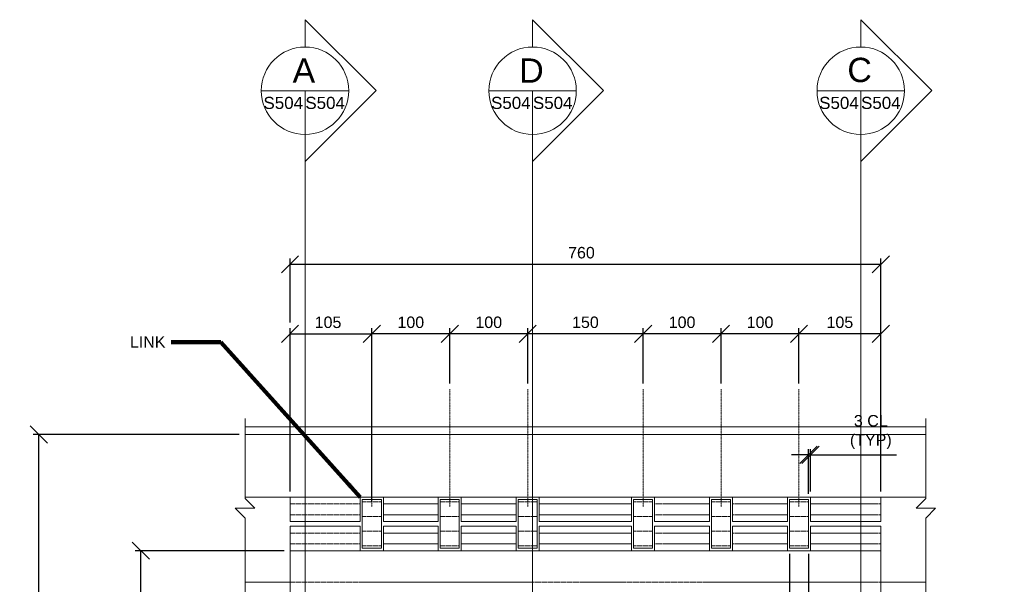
# Model space of a CAD drawing. Header units: inches. Extents: x -5081 to 10423, y -923 to 8749.
# Tile 2 of 8: x -3404 to -2115, y 46 to 785. Entities that reach past the tile are written whole.
import ezdxf

# ---------------------------------------------------------------- set-up
doc = ezdxf.new("R2010")
doc.units = ezdxf.units.IN
doc.header["$LTSCALE"] = 0.25
doc.header["$MEASUREMENT"] = 0
doc.linetypes.add('CENTER2', pattern=[1.125, 0.75, -0.125, 0.125, -0.125])
doc.linetypes.add('DGN3', pattern=[5.526456, 3.684304, -1.842152])
doc.layers.get('Defpoints').update_dxf_attribs({"color": 5, "lineweight": 0})
for name, color, linetype, lineweight in [('G-ANNO-DIM', 1, 'Continuous', 0), ('G-ANNO-TEXT', 7, 'Continuous', 0), ('S-ANNO-CNTR', 1, 'CENTER2', 0), ('S-DETL-STLS', 3, 'Continuous', 0), ('S2', 7, 'Continuous', 0)]:
    doc.layers.add(name, color=color, linetype=linetype, lineweight=lineweight)
doc.styles.add('1 10', font='arial.ttf', dxfattribs={"height": 30})
doc.styles.add('1 5', font='arial.ttf', dxfattribs={"height": 15})
doc.dimstyles.new('1 5', dxfattribs={"dimtxt": 15, "dimasz": 22.5, "dimexe": 7.5, "dimexo": 7.5, "dimgap": 7.5, "dimtad": 1, "dimdec": 0, "dimlfac": 0.003281, "dimzin": 11, "dimdsep": 46, "dimlunit": 5, "dimtxsty": '1 5', "dimblk1": 'OBLIQUE', "dimblk2": 'OBLIQUE', "dimsah": 1, "dimcen": 0, "dimadec": 4, "dimazin": 3, "dimtfac": 1, "dimtdec": 0, "dimtix": 1, "dimtofl": 0, "dimtmove": 0, "dimatfit": 3, "dimfxl": 1, "dimtolj": 1, "dimtzin": 0, "dimarcsym": 0})

# ---------------------------------------------------------------- blocks, each defined once
blk = doc.blocks.new('_Oblique')
at = {"color": 0, "linetype": 'ByBlock', "lineweight": -2}
blk.add_line((-0.5, -0.5), (0.5, 0.5), dxfattribs=at)
blk = doc.blocks.new('*D117')
at = {"layer": 'Defpoints', "color": 0, "linetype": 'Continuous', "lineweight": 0, "transparency": 16777216}
for p in [(-2276.7, 464.8), (-3049.7, 381.2), (-2276.7, 330)]:
    blk.add_point(p, dxfattribs=at)
at = {"layer": 'G-ANNO-DIM', "color": 0, "linetype": 'Continuous', "lineweight": -2, "transparency": 16777216}
for p, q in [((-3049.7, 388.7), (-3049.7, 472.3)), ((-3049.7, 464.8), (-2276.7, 464.8)), ((-2276.7, 337.5), (-2276.7, 472.3))]:
    blk.add_line(p, q, dxfattribs=at)
at = {"layer": 'G-ANNO-DIM', "color": 0, "linetype": 'Continuous', "lineweight": -2, "transparency": 16777216, "xscale": 22.5, "yscale": 22.5, "zscale": 22.5, "rotation": 180}
blk.add_blockref('_Oblique', (-3049.7, 464.8), dxfattribs=at)
at = {"layer": 'G-ANNO-DIM', "color": 0, "linetype": 'Continuous', "lineweight": -2, "transparency": 16777216, "xscale": 22.5, "yscale": 22.5, "zscale": 22.5}
blk.add_blockref('_Oblique', (-2276.7, 464.8), dxfattribs=at)
at = {"layer": 'G-ANNO-DIM', "color": 0, "linetype": 'Continuous', "lineweight": 0, "transparency": 16777216, "insert": (-2668.4, 479.9), "char_height": 15, "attachment_point": 5, "style": '1 5'}
blk.add_mtext('\\A1;760', dxfattribs=at)
blk = doc.blocks.new('*D118')
at = {"layer": 'Defpoints', "color": 0, "linetype": 'Continuous', "lineweight": 0, "transparency": 16777216}
for p in [(-2368.6, 215.4), (-2371.2, 156.9), (-2368.6, 160.1)]:
    blk.add_point(p, dxfattribs=at)
at = {"layer": 'G-ANNO-DIM', "color": 0, "linetype": 'Continuous', "lineweight": -2, "transparency": 16777216}
for p, q in [((-2371.2, 164.4), (-2371.2, 222.9)), ((-2368.6, 167.6), (-2368.6, 222.9)), ((-2371.2, 215.4), (-2393.7, 215.4)), ((-2368.6, 215.4), (-2255.9, 215.4))]:
    blk.add_line(p, q, dxfattribs=at)
at = {"layer": 'G-ANNO-DIM', "color": 0, "linetype": 'Continuous', "lineweight": -2, "transparency": 16777216, "xscale": 22.5, "yscale": 22.5, "zscale": 22.5}
blk.add_blockref('_Oblique', (-2371.2, 215.4), dxfattribs=at)
at = {"layer": 'G-ANNO-DIM', "color": 0, "linetype": 'Continuous', "lineweight": -2, "transparency": 16777216, "xscale": 22.5, "yscale": 22.5, "zscale": 22.5, "rotation": 180}
blk.add_blockref('_Oblique', (-2368.6, 215.4), dxfattribs=at)
at = {"layer": 'G-ANNO-DIM', "color": 0, "linetype": 'Continuous', "lineweight": 0, "transparency": 16777216, "insert": (-2289.7, 245.3), "char_height": 15, "attachment_point": 5, "style": '1 5'}
blk.add_mtext('\\A1;3 CL\\P(TYP)', dxfattribs=at)
blk = doc.blocks.new('*D119')
at = {"layer": 'Defpoints', "color": 0, "linetype": 'Continuous', "lineweight": 0, "transparency": 16777216}
for p in [(-2396.2, 93.2), (-2371.2, 93.2), (-2371.2, 0.5)]:
    blk.add_point(p, dxfattribs=at)
at = {"layer": 'G-ANNO-DIM', "color": 0, "linetype": 'Continuous', "lineweight": -2, "transparency": 16777216}
for p, q in [((-2396.2, 85.7), (-2396.2, -7)), ((-2371.2, 85.7), (-2371.2, -7)), ((-2396.2, 0.5), (-2371.2, 0.5)), ((-2371.2, 0.5), (-2115, 0.5))]:
    blk.add_line(p, q, dxfattribs=at)
at = {"layer": 'G-ANNO-DIM', "color": 0, "linetype": 'Continuous', "lineweight": -2, "transparency": 16777216, "xscale": 22.5, "yscale": 22.5, "zscale": 22.5, "rotation": 180}
blk.add_blockref('_Oblique', (-2396.2, 0.5), dxfattribs=at)
at = {"layer": 'G-ANNO-DIM', "color": 0, "linetype": 'Continuous', "lineweight": -2, "transparency": 16777216, "xscale": 22.5, "yscale": 22.5, "zscale": 22.5}
blk.add_blockref('_Oblique', (-2371.2, 0.5), dxfattribs=at)
at = {"layer": 'G-ANNO-DIM', "color": 0, "linetype": 'Continuous', "lineweight": 0, "transparency": 16777216, "insert": (-2190, 17.9), "char_height": 15, "attachment_point": 5, "style": '1 5'}
blk.add_mtext('\\A1;25 LINK (TYP)', dxfattribs=at)
blk = doc.blocks.new('*D124')
at = {"layer": 'Defpoints', "color": 0, "linetype": 'Continuous', "lineweight": 0, "transparency": 16777216}
for p in [(-2942.7, 373.7), (-3049.7, 160.1), (-2942.7, 147.3)]:
    blk.add_point(p, dxfattribs=at)
at = {"layer": 'G-ANNO-DIM', "color": 0, "linetype": 'Continuous', "lineweight": -2, "transparency": 16777216}
for p, q in [((-3049.7, 167.6), (-3049.7, 381.2)), ((-3049.7, 373.7), (-2942.7, 373.7)), ((-2942.7, 154.8), (-2942.7, 381.2))]:
    blk.add_line(p, q, dxfattribs=at)
at = {"layer": 'G-ANNO-DIM', "color": 0, "linetype": 'Continuous', "lineweight": -2, "transparency": 16777216, "xscale": 22.5, "yscale": 22.5, "zscale": 22.5, "rotation": 180}
blk.add_blockref('_Oblique', (-3049.7, 373.7), dxfattribs=at)
at = {"layer": 'G-ANNO-DIM', "color": 0, "linetype": 'Continuous', "lineweight": -2, "transparency": 16777216, "xscale": 22.5, "yscale": 22.5, "zscale": 22.5}
blk.add_blockref('_Oblique', (-2942.7, 373.7), dxfattribs=at)
at = {"layer": 'G-ANNO-DIM', "color": 0, "linetype": 'Continuous', "lineweight": 0, "transparency": 16777216, "insert": (-3000, 388.8), "char_height": 15, "attachment_point": 5, "style": '1 5'}
blk.add_mtext('\\A1;105', dxfattribs=at)
blk = doc.blocks.new('*D125')
at = {"layer": 'Defpoints', "color": 0, "linetype": 'Continuous', "lineweight": 0, "transparency": 16777216}
for p in [(-2942.7, 373.7), (-2840.7, 301.5), (-2942.7, 147.3)]:
    blk.add_point(p, dxfattribs=at)
at = {"layer": 'G-ANNO-DIM', "color": 0, "linetype": 'Continuous', "lineweight": -2, "transparency": 16777216}
for p, q in [((-2942.7, 154.8), (-2942.7, 381.2)), ((-2840.7, 373.7), (-2942.7, 373.7)), ((-2840.7, 309), (-2840.7, 381.2))]:
    blk.add_line(p, q, dxfattribs=at)
at = {"layer": 'G-ANNO-DIM', "color": 0, "linetype": 'Continuous', "lineweight": -2, "transparency": 16777216, "xscale": 22.5, "yscale": 22.5, "zscale": 22.5, "rotation": 180}
blk.add_blockref('_Oblique', (-2942.7, 373.7), dxfattribs=at)
at = {"layer": 'G-ANNO-DIM', "color": 0, "linetype": 'Continuous', "lineweight": -2, "transparency": 16777216, "xscale": 22.5, "yscale": 22.5, "zscale": 22.5}
blk.add_blockref('_Oblique', (-2840.7, 373.7), dxfattribs=at)
at = {"layer": 'G-ANNO-DIM', "color": 0, "linetype": 'Continuous', "lineweight": 0, "transparency": 16777216, "insert": (-2891.7, 388.8), "char_height": 15, "attachment_point": 5, "style": '1 5'}
blk.add_mtext('\\A1;100', dxfattribs=at)
blk = doc.blocks.new('*D126')
at = {"layer": 'Defpoints', "color": 0, "linetype": 'Continuous', "lineweight": 0, "transparency": 16777216}
for p in [(-2840.7, 373.7), (-2840.7, 301.5), (-2738.7, 301.5)]:
    blk.add_point(p, dxfattribs=at)
at = {"layer": 'G-ANNO-DIM', "color": 0, "linetype": 'Continuous', "lineweight": -2, "transparency": 16777216}
for p, q in [((-2840.7, 309), (-2840.7, 381.2)), ((-2738.7, 373.7), (-2840.7, 373.7)), ((-2738.7, 309), (-2738.7, 381.2))]:
    blk.add_line(p, q, dxfattribs=at)
at = {"layer": 'G-ANNO-DIM', "color": 0, "linetype": 'Continuous', "lineweight": -2, "transparency": 16777216, "xscale": 22.5, "yscale": 22.5, "zscale": 22.5, "rotation": 180}
blk.add_blockref('_Oblique', (-2840.7, 373.7), dxfattribs=at)
at = {"layer": 'G-ANNO-DIM', "color": 0, "linetype": 'Continuous', "lineweight": -2, "transparency": 16777216, "xscale": 22.5, "yscale": 22.5, "zscale": 22.5}
blk.add_blockref('_Oblique', (-2738.7, 373.7), dxfattribs=at)
at = {"layer": 'G-ANNO-DIM', "color": 0, "linetype": 'Continuous', "lineweight": 0, "transparency": 16777216, "insert": (-2789.7, 388.8), "char_height": 15, "attachment_point": 5, "style": '1 5'}
blk.add_mtext('\\A1;100', dxfattribs=at)
blk = doc.blocks.new('*D127')
at = {"layer": 'Defpoints', "color": 0, "linetype": 'Continuous', "lineweight": 0, "transparency": 16777216}
for p in [(-2738.7, 373.7), (-2738.7, 301.5), (-2587.7, 301.5)]:
    blk.add_point(p, dxfattribs=at)
at = {"layer": 'G-ANNO-DIM', "color": 0, "linetype": 'Continuous', "lineweight": -2, "transparency": 16777216}
for p, q in [((-2738.7, 309), (-2738.7, 381.2)), ((-2587.7, 373.7), (-2738.7, 373.7)), ((-2587.7, 309), (-2587.7, 381.2))]:
    blk.add_line(p, q, dxfattribs=at)
at = {"layer": 'G-ANNO-DIM', "color": 0, "linetype": 'Continuous', "lineweight": -2, "transparency": 16777216, "xscale": 22.5, "yscale": 22.5, "zscale": 22.5, "rotation": 180}
blk.add_blockref('_Oblique', (-2738.7, 373.7), dxfattribs=at)
at = {"layer": 'G-ANNO-DIM', "color": 0, "linetype": 'Continuous', "lineweight": -2, "transparency": 16777216, "xscale": 22.5, "yscale": 22.5, "zscale": 22.5}
blk.add_blockref('_Oblique', (-2587.7, 373.7), dxfattribs=at)
at = {"layer": 'G-ANNO-DIM', "color": 0, "linetype": 'Continuous', "lineweight": 0, "transparency": 16777216, "insert": (-2663.2, 388.8), "char_height": 15, "attachment_point": 5, "style": '1 5'}
blk.add_mtext('\\A1;150', dxfattribs=at)
blk = doc.blocks.new('*D128')
at = {"layer": 'Defpoints', "color": 0, "linetype": 'Continuous', "lineweight": 0, "transparency": 16777216}
for p in [(-2587.7, 373.7), (-2587.7, 301.5), (-2485.7, 301.5)]:
    blk.add_point(p, dxfattribs=at)
at = {"layer": 'G-ANNO-DIM', "color": 0, "linetype": 'Continuous', "lineweight": -2, "transparency": 16777216}
for p, q in [((-2587.7, 309), (-2587.7, 381.2)), ((-2485.7, 373.7), (-2587.7, 373.7)), ((-2485.7, 309), (-2485.7, 381.2))]:
    blk.add_line(p, q, dxfattribs=at)
at = {"layer": 'G-ANNO-DIM', "color": 0, "linetype": 'Continuous', "lineweight": -2, "transparency": 16777216, "xscale": 22.5, "yscale": 22.5, "zscale": 22.5, "rotation": 180}
blk.add_blockref('_Oblique', (-2587.7, 373.7), dxfattribs=at)
at = {"layer": 'G-ANNO-DIM', "color": 0, "linetype": 'Continuous', "lineweight": -2, "transparency": 16777216, "xscale": 22.5, "yscale": 22.5, "zscale": 22.5}
blk.add_blockref('_Oblique', (-2485.7, 373.7), dxfattribs=at)
at = {"layer": 'G-ANNO-DIM', "color": 0, "linetype": 'Continuous', "lineweight": 0, "transparency": 16777216, "insert": (-2536.7, 388.8), "char_height": 15, "attachment_point": 5, "style": '1 5'}
blk.add_mtext('\\A1;100', dxfattribs=at)
blk = doc.blocks.new('*D129')
at = {"layer": 'Defpoints', "color": 0, "linetype": 'Continuous', "lineweight": 0, "transparency": 16777216}
for p in [(-2485.7, 373.7), (-2485.7, 301.5), (-2383.7, 301.5)]:
    blk.add_point(p, dxfattribs=at)
at = {"layer": 'G-ANNO-DIM', "color": 0, "linetype": 'Continuous', "lineweight": -2, "transparency": 16777216}
for p, q in [((-2485.7, 309), (-2485.7, 381.2)), ((-2383.7, 373.7), (-2485.7, 373.7)), ((-2383.7, 309), (-2383.7, 381.2))]:
    blk.add_line(p, q, dxfattribs=at)
at = {"layer": 'G-ANNO-DIM', "color": 0, "linetype": 'Continuous', "lineweight": -2, "transparency": 16777216, "xscale": 22.5, "yscale": 22.5, "zscale": 22.5, "rotation": 180}
blk.add_blockref('_Oblique', (-2485.7, 373.7), dxfattribs=at)
at = {"layer": 'G-ANNO-DIM', "color": 0, "linetype": 'Continuous', "lineweight": -2, "transparency": 16777216, "xscale": 22.5, "yscale": 22.5, "zscale": 22.5}
blk.add_blockref('_Oblique', (-2383.7, 373.7), dxfattribs=at)
at = {"layer": 'G-ANNO-DIM', "color": 0, "linetype": 'Continuous', "lineweight": 0, "transparency": 16777216, "insert": (-2434.7, 388.8), "char_height": 15, "attachment_point": 5, "style": '1 5'}
blk.add_mtext('\\A1;100', dxfattribs=at)
blk = doc.blocks.new('*D130')
at = {"layer": 'Defpoints', "color": 0, "linetype": 'Continuous', "lineweight": 0, "transparency": 16777216}
for p in [(-2383.7, 373.7), (-2383.7, 301.5), (-2276.7, 160.1)]:
    blk.add_point(p, dxfattribs=at)
at = {"layer": 'G-ANNO-DIM', "color": 0, "linetype": 'Continuous', "lineweight": -2, "transparency": 16777216}
for p, q in [((-2383.7, 309), (-2383.7, 381.2)), ((-2276.7, 373.7), (-2383.7, 373.7)), ((-2276.7, 167.6), (-2276.7, 381.2))]:
    blk.add_line(p, q, dxfattribs=at)
at = {"layer": 'G-ANNO-DIM', "color": 0, "linetype": 'Continuous', "lineweight": -2, "transparency": 16777216, "xscale": 22.5, "yscale": 22.5, "zscale": 22.5, "rotation": 180}
blk.add_blockref('_Oblique', (-2383.7, 373.7), dxfattribs=at)
at = {"layer": 'G-ANNO-DIM', "color": 0, "linetype": 'Continuous', "lineweight": -2, "transparency": 16777216, "xscale": 22.5, "yscale": 22.5, "zscale": 22.5}
blk.add_blockref('_Oblique', (-2276.7, 373.7), dxfattribs=at)
at = {"layer": 'G-ANNO-DIM', "color": 0, "linetype": 'Continuous', "lineweight": 0, "transparency": 16777216, "insert": (-2330.2, 388.8), "char_height": 15, "attachment_point": 5, "style": '1 5'}
blk.add_mtext('\\A1;105', dxfattribs=at)
blk = doc.blocks.new('*D151')
at = {"layer": 'Defpoints', "color": 0, "linetype": 'Continuous', "lineweight": 0, "transparency": 16777216}
for p in [(-3378.5, 242), (-3108.6, 242), (-3108.6, -449)]:
    blk.add_point(p, dxfattribs=at)
at = {"layer": 'G-ANNO-DIM', "color": 0, "linetype": 'Continuous', "lineweight": -2, "transparency": 16777216}
for p, q in [((-3116.1, 242), (-3386, 242)), ((-3378.5, -449), (-3378.5, 242)), ((-3116.1, -449), (-3386, -449))]:
    blk.add_line(p, q, dxfattribs=at)
at = {"layer": 'G-ANNO-DIM', "color": 0, "linetype": 'Continuous', "lineweight": -2, "transparency": 16777216, "xscale": 22.5, "yscale": 22.5, "zscale": 22.5}
for p, rotation in [((-3378.5, 242), 90), ((-3378.5, -449), 270)]:
    blk.add_blockref('_Oblique', p, dxfattribs=dict(at, rotation=rotation))
at = {"layer": 'G-ANNO-DIM', "color": 0, "linetype": 'Continuous', "lineweight": 0, "transparency": 16777216, "insert": (-3393.7, -125.8), "char_height": 15, "attachment_point": 5, "rotation": 90, "style": '1 5'}
blk.add_mtext('\\A1;700', dxfattribs=at)
blk = doc.blocks.new('*D152')
at = {"layer": 'Defpoints', "color": 0, "linetype": 'Continuous', "lineweight": 0, "transparency": 16777216}
for p in [(-3244.9, 90), (-3049.7, 90), (-3049.7, -300.4)]:
    blk.add_point(p, dxfattribs=at)
at = {"layer": 'G-ANNO-DIM', "color": 0, "linetype": 'Continuous', "lineweight": -2, "transparency": 16777216}
for p, q in [((-3057.2, 90), (-3252.4, 90)), ((-3244.9, -300.4), (-3244.9, 90)), ((-3057.2, -300.4), (-3252.4, -300.4))]:
    blk.add_line(p, q, dxfattribs=at)
at = {"layer": 'G-ANNO-DIM', "color": 0, "linetype": 'Continuous', "lineweight": -2, "transparency": 16777216, "xscale": 22.5, "yscale": 22.5, "zscale": 22.5}
for p, rotation in [((-3244.9, 90), 90), ((-3244.9, -300.4), 270)]:
    blk.add_blockref('_Oblique', p, dxfattribs=dict(at, rotation=rotation))
at = {"layer": 'G-ANNO-DIM', "color": 0, "linetype": 'Continuous', "lineweight": 0, "transparency": 16777216, "insert": (-3260.1, -131.7), "char_height": 15, "attachment_point": 5, "rotation": 90, "style": '1 5'}
blk.add_mtext('\\A1;380', dxfattribs=at)

msp = doc.modelspace()

# ---------------------------------------------------------------- linework, layer by layer
at = {"layer": 'G-ANNO-TEXT'}
for p, q in [((-3087.3, 691.9), (-2972.9, 691.9)), ((-3030.1, 634.7), (-3030.1, 691.9)), ((-2789.5, 691.9), (-2675.2, 691.9)), ((-2732.3, 634.7), (-2732.3, 691.9)), ((-2360.1, 691.9), (-2245.7, 691.9)), ((-2302.9, 634.7), (-2302.9, 691.9))]:
    msp.add_line(p, q, dxfattribs=at)
at = {"layer": 'G-ANNO-TEXT', "color": 7, "linetype": 'Continuous', "lineweight": 0}
for p, q in [((-3030.1, 634.7), (-3030.1, -483.8)), ((-2732.3, 634.7), (-2732.3, 175.9)), ((-2302.9, 634.7), (-2302.9, 175.9)), ((-2732.3, 175.9), (-2732.3, -0.7)), ((-2302.9, 175.9), (-2302.9, -0.7))]:
    msp.add_line(p, q, dxfattribs=at)
at = {"layer": 'G-ANNO-TEXT', "flags": 128}
for points in [[(-3030.1, 749.1), (-3030.1, 784.9), (-2937.2, 692), (-3030.1, 599.1), (-3030.1, 634.7, 1), (-3030.1, 749.1, 1)], [(-2732.3, 749.1), (-2732.3, 784.9), (-2639.4, 692), (-2732.3, 599.1), (-2732.3, 634.7, 1), (-2732.3, 749.1, 1)], [(-2302.9, 749.1), (-2302.9, 784.9), (-2209.9, 692), (-2302.9, 599.1), (-2302.9, 634.7, 1), (-2302.9, 749.1, 1)]]:
    msp.add_lwpolyline(points, format="xyb", dxfattribs=at)
at = {"layer": 'G-ANNO-TEXT'}
for centre in [(-3030.1, 691.9), (-2732.3, 691.9), (-2302.9, 691.9)]:
    msp.add_circle(centre, 57.2, dxfattribs=at)
at = {"layer": 'S-ANNO-CNTR'}
for p, q in [((-2942.7, 147.3), (-2942.7, 301.5)), ((-2840.7, 147.3), (-2840.7, 301.5)), ((-2738.7, 147.3), (-2738.7, 301.5)), ((-2587.7, 147.3), (-2587.7, 301.5)), ((-2485.7, 147.3), (-2485.7, 301.5)), ((-2383.7, 147.3), (-2383.7, 301.5))]:
    msp.add_line(p, q, dxfattribs=at)
at = {"layer": 'S-DETL-STLS'}
for p, q in [((-3108.6, 242), (-2663.2, 242)), ((-2217.8, 242), (-2663.2, 242)), ((-3049.7, 160.1), (-3108.6, 160.1)), ((-3049.7, 160.1), (-2663.2, 160.1)), ((-3049.7, 160.1), (-3049.7, 128.3)), ((-2957.8, 128.3), (-2957.8, 160.1)), ((-2927.6, 128.3), (-2927.6, 160.1)), ((-2855.8, 128.3), (-2855.8, 160.1)), ((-2825.6, 128.3), (-2825.6, 160.1)), ((-2753.8, 128.3), (-2753.8, 160.1)), ((-2723.6, 128.3), (-2723.6, 160.1)), ((-2276.7, 160.1), (-2663.2, 160.1)), ((-2602.8, 128.3), (-2602.8, 160.1)), ((-2572.6, 128.3), (-2572.6, 160.1)), ((-2500.8, 128.3), (-2500.8, 160.1)), ((-2470.6, 128.3), (-2470.6, 160.1)), ((-2398.8, 128.3), (-2398.8, 160.1)), ((-2368.6, 128.3), (-2368.6, 160.1)), ((-2276.7, 160.1), (-2276.7, 128.3)), ((-2276.7, 160.1), (-2217.8, 160.1)), ((-3049.7, 128.3), (-2957.8, 128.3)), ((-3049.7, 121.9), (-2957.8, 121.9)), ((-3049.7, 121.9), (-3049.7, 90)), ((-2957.8, 90), (-2957.8, 121.9)), ((-2927.6, 128.3), (-2855.8, 128.3)), ((-2927.6, 121.9), (-2855.8, 121.9)), ((-2927.6, 90), (-2927.6, 121.9)), ((-2855.8, 90), (-2855.8, 121.9)), ((-2825.6, 128.3), (-2753.8, 128.3)), ((-2825.6, 121.9), (-2753.8, 121.9)), ((-2825.6, 90), (-2825.6, 121.9)), ((-2753.8, 90), (-2753.8, 121.9)), ((-2723.6, 128.3), (-2663.2, 128.3)), ((-2723.6, 121.9), (-2663.2, 121.9)), ((-2723.6, 90), (-2723.6, 121.9)), ((-2602.8, 128.3), (-2663.2, 128.3)), ((-2602.8, 121.9), (-2663.2, 121.9)), ((-2602.8, 90), (-2602.8, 121.9)), ((-2500.8, 128.3), (-2572.6, 128.3)), ((-2500.8, 121.9), (-2572.6, 121.9)), ((-2572.6, 90), (-2572.6, 121.9)), ((-2500.8, 90), (-2500.8, 121.9)), ((-2398.8, 128.3), (-2470.6, 128.3)), ((-2398.8, 121.9), (-2470.6, 121.9)), ((-2470.6, 90), (-2470.6, 121.9)), ((-2398.8, 90), (-2398.8, 121.9)), ((-2276.7, 128.3), (-2368.6, 128.3)), ((-2276.7, 121.9), (-2368.6, 121.9)), ((-2368.6, 90), (-2368.6, 121.9)), ((-2276.7, 121.9), (-2276.7, 90)), ((-3049.7, 90), (-2663.2, 90)), ((-3049.7, 90), (-3049.7, -300.4)), ((-2276.7, 90), (-2663.2, 90)), ((-2276.7, 90), (-2276.7, -300.4)), ((-3108.6, 49), (-3049.7, 49)), ((-2217.8, 49), (-2276.7, 49))]:
    msp.add_line(p, q, dxfattribs=at)
at = {"layer": 'S-DETL-STLS', "flags": 128}
for points in [[(-3108.6, 30.8), (-3108.6, 132.8), (-3121.4, 145.6), (-3095.9, 145.6), (-3108.6, 158.3), (-3108.6, 263.2)], [(-2217.8, 30.8), (-2217.8, 132.8), (-2205, 145.6), (-2230.5, 145.6), (-2217.8, 158.3), (-2217.8, 263.2)], [(-2930.2, 93.2), (-2955.2, 93.2), (-2955.2, 156.9), (-2930.2, 156.9), (-2930.2, 93.2)], [(-2828.2, 93.2), (-2853.2, 93.2), (-2853.2, 156.9), (-2828.2, 156.9), (-2828.2, 93.2)], [(-2726.2, 93.2), (-2751.2, 93.2), (-2751.2, 156.9), (-2726.2, 156.9), (-2726.2, 93.2)], [(-2600.2, 93.2), (-2575.2, 93.2), (-2575.2, 156.9), (-2600.2, 156.9), (-2600.2, 93.2)], [(-2498.2, 93.2), (-2473.2, 93.2), (-2473.2, 156.9), (-2498.2, 156.9), (-2498.2, 93.2)], [(-2396.2, 93.2), (-2371.2, 93.2), (-2371.2, 156.9), (-2396.2, 156.9), (-2396.2, 93.2)]]:
    msp.add_lwpolyline(points, dxfattribs=at)
at = {"layer": 'S2', "color": 2}
for p in [(-3108.6, 252), (-2217.8, 252)]:
    msp.add_line(p, (-2663.2, 252), dxfattribs=at)
at = {"layer": 'S2', "color": 2, "linetype": 'DGN3'}
for p, q in [((-3049.7, 151.4), (-2957.8, 151.4)), ((-2955.4, 153.8), (-2929.9, 153.8)), ((-2927.6, 151.4), (-2855.8, 151.4)), ((-2853.4, 153.8), (-2827.9, 153.8)), ((-2825.6, 151.4), (-2753.8, 151.4)), ((-2751.4, 153.8), (-2725.9, 153.8)), ((-2723.6, 151.4), (-2663.2, 151.4)), ((-2602.8, 151.4), (-2663.2, 151.4)), ((-2574.9, 153.8), (-2600.4, 153.8)), ((-2500.8, 151.4), (-2572.6, 151.4)), ((-2472.9, 153.8), (-2498.4, 153.8)), ((-2398.8, 151.4), (-2470.6, 151.4)), ((-2370.9, 153.8), (-2396.4, 153.8)), ((-2276.7, 151.4), (-2368.6, 151.4)), ((-3049.7, 137), (-2957.8, 137)), ((-2955.4, 134.6), (-2929.9, 134.6)), ((-2927.6, 137), (-2855.8, 137)), ((-2853.4, 134.6), (-2827.9, 134.6)), ((-2825.6, 137), (-2753.8, 137)), ((-2751.4, 134.6), (-2725.9, 134.6)), ((-2723.6, 137), (-2663.2, 137)), ((-2602.8, 137), (-2663.2, 137)), ((-2574.9, 134.6), (-2600.4, 134.6)), ((-2500.8, 137), (-2572.6, 137)), ((-2472.9, 134.6), (-2498.4, 134.6)), ((-2398.8, 137), (-2470.6, 137)), ((-2370.9, 134.6), (-2396.4, 134.6)), ((-2276.7, 137), (-2368.6, 137)), ((-3049.7, 113.1), (-2957.8, 113.1)), ((-2955.4, 115.5), (-2929.9, 115.5)), ((-2927.6, 113.1), (-2855.8, 113.1)), ((-2853.4, 115.5), (-2827.9, 115.5)), ((-2825.6, 113.1), (-2753.8, 113.1)), ((-2751.4, 115.5), (-2725.9, 115.5)), ((-2723.6, 113.1), (-2663.2, 113.1)), ((-2602.8, 113.1), (-2663.2, 113.1)), ((-2574.9, 115.5), (-2600.4, 115.5)), ((-2500.8, 113.1), (-2572.6, 113.1)), ((-2472.9, 115.5), (-2498.4, 115.5)), ((-2398.8, 113.1), (-2470.6, 113.1)), ((-2370.9, 115.5), (-2396.4, 115.5)), ((-2276.7, 113.1), (-2368.6, 113.1)), ((-3049.7, 98.8), (-2957.8, 98.8)), ((-2955.4, 96.4), (-2929.9, 96.4)), ((-2927.6, 98.8), (-2855.8, 98.8)), ((-2853.4, 96.4), (-2827.9, 96.4)), ((-2825.6, 98.8), (-2753.8, 98.8)), ((-2751.4, 96.4), (-2725.9, 96.4)), ((-2723.6, 98.8), (-2663.2, 98.8)), ((-2602.8, 98.8), (-2663.2, 98.8)), ((-2574.9, 96.4), (-2600.4, 96.4)), ((-2500.8, 98.8), (-2572.6, 98.8)), ((-2472.9, 96.4), (-2498.4, 96.4)), ((-2398.8, 98.8), (-2470.6, 98.8)), ((-2370.9, 96.4), (-2396.4, 96.4)), ((-2276.7, 98.8), (-2368.6, 98.8)), ((-3049.7, 49), (-2663.2, 49)), ((-2276.7, 49), (-2663.2, 49))]:
    msp.add_line(p, q, dxfattribs=at)

# ---------------------------------------------------------------- texts
at = {"layer": 'G-ANNO-TEXT', "color": 7, "linetype": 'Continuous', "lineweight": 0, "style": '1 10'}
for s, insert, char_height, attachment_point in [('A', (-3031.6, 718.3), 31.8, 5), ('D', (-2733.8, 718.3), 31.8, 5), ('C', (-2304.4, 718.9), 31.8, 5), ('S504', (-3058.6, 667.8), 15.88, 8), ('S504', (-3003.8, 667.8), 15.88, 8), ('S504', (-2760.8, 667.8), 15.88, 8), ('S504', (-2706, 667.8), 15.88, 8), ('S504', (-2331.4, 667.8), 15.88, 8), ('S504', (-2276.6, 667.8), 15.88, 8)]:
    msp.add_mtext(s, dxfattribs=dict(at, insert=insert, char_height=char_height, attachment_point=attachment_point))
at = {"layer": 'G-ANNO-TEXT', "color": 7, "linetype": 'Continuous', "lineweight": 0, "insert": (-3259.3, 370.7), "char_height": 15, "attachment_point": 1, "line_spacing_factor": 0.8, "style": '1 5'}
msp.add_mtext('LINK', dxfattribs=at)

# ---------------------------------------------------------------- dimensions: what is measured, and where the dimension line sits
at = {"layer": 'G-ANNO-DIM', "linetype": 'Continuous', "lineweight": 0}
for base, p1, p2, text, override, picture, middle in [((-2276.7, 464.8), (-3049.7, 381.2), (-2276.7, 330), '760', {"dimscale": 1, "dimtxt": 15, "dimasz": 22.5, "dimexe": 7.5, "dimexo": 7.5, "dimgap": 7.5, "dimtad": 1, "dimtih": 0, "dimtoh": 0, "dimlfac": 1, "dimblk1": 'Oblique', "dimblk2": 'Oblique', "dimsah": 1, "dimcen": 0, "dimse1": 0, "dimse2": 0, "dimtol": 0, "dimtfac": 1, "dimtix": 1, "dimtofl": 0, "dimatfit": 3, "dimfrac": 2}, '*D117', (-2668.4, 464.8)), ((-2942.7, 373.7), (-3049.7, 160.1), (-2942.7, 147.3), '105', {"dimlfac": 1, "dimfrac": 2}, '*D124', (-3000, 373.7)), ((-2368.6, 215.4), (-2371.2, 156.9), (-2368.6, 160.1), '3 CL\\P(TYP)', {"dimlfac": 1, "dimfrac": 2}, '*D118', (-2289.7, 215.4)), ((-2371.2, 0.5), (-2396.2, 93.2), (-2371.2, 93.2), '25 LINK (TYP)', {"dimscale": 1, "dimtxt": 15, "dimasz": 22.5, "dimexe": 7.5, "dimexo": 7.5, "dimgap": 7.5, "dimtad": 1, "dimtih": 0, "dimtoh": 0, "dimlfac": 1, "dimblk1": 'Oblique', "dimblk2": 'Oblique', "dimsah": 1, "dimcen": 0, "dimse1": 0, "dimse2": 0, "dimtol": 0, "dimtfac": 1, "dimtix": 1, "dimtofl": 0, "dimatfit": 3, "dimfrac": 2}, '*D119', (-2190, 0.5))]:
    dim = msp.add_linear_dim(base=base, p1=p1, p2=p2, text=text, dimstyle='1 5', override=override, dxfattribs=at)
    dim.commit()
    dim.dimension.update_dxf_attribs({"geometry": picture, "text_midpoint": middle, "dimtype": 160})
for base, p1, p2, text, picture, middle in [((-2942.7, 373.7), (-2840.7, 301.5), (-2942.7, 147.3), '100', '*D125', (-2891.7, 388.8)), ((-2840.7, 373.7), (-2738.7, 301.5), (-2840.7, 301.5), '100', '*D126', (-2789.7, 388.8)), ((-2738.7, 373.7), (-2587.7, 301.5), (-2738.7, 301.5), '150', '*D127', (-2663.2, 388.8)), ((-2587.7, 373.7), (-2485.7, 301.5), (-2587.7, 301.5), '100', '*D128', (-2536.7, 388.8)), ((-2485.7, 373.7), (-2383.7, 301.5), (-2485.7, 301.5), '100', '*D129', (-2434.7, 388.8)), ((-2383.7, 373.7), (-2276.7, 160.1), (-2383.7, 301.5), '105', '*D130', (-2330.2, 388.8))]:
    dim = msp.add_linear_dim(base=base, p1=p1, p2=p2, text=text, dimstyle='1 5', override={"dimscale": 1, "dimtxt": 15, "dimasz": 22.5, "dimexe": 7.5, "dimexo": 7.5, "dimgap": 7.5, "dimtad": 1, "dimjust": 0, "dimtih": 0, "dimtoh": 0, "dimlfac": 1, "dimpost": '<>', "dimblk1": 'Oblique', "dimblk2": 'Oblique', "dimsah": 1, "dimcen": 0, "dimse1": 0, "dimse2": 0, "dimtol": 0, "dimtfac": 1, "dimtix": 1, "dimtofl": 0, "dimatfit": 3, "dimfrac": 2}, dxfattribs=at)
    dim.commit()
    dim.dimension.update_dxf_attribs({"geometry": picture, "text_midpoint": middle})
for base, p1, p2, text, picture, middle in [((-3378.5, 242), (-3108.6, -449), (-3108.6, 242), '700', '*D151', (-3378.5, -125.8)), ((-3244.9, 90), (-3049.7, -300.4), (-3049.7, 90), '380', '*D152', (-3244.9, -131.7))]:
    dim = msp.add_linear_dim(base=base, p1=p1, p2=p2, angle=90, text=text, dimstyle='1 5', override={"dimscale": 1, "dimtxt": 15, "dimasz": 22.5, "dimexe": 7.5, "dimexo": 7.5, "dimgap": 7.5, "dimtad": 1, "dimtih": 0, "dimtoh": 0, "dimlfac": 1, "dimblk1": 'Oblique', "dimblk2": 'Oblique', "dimsah": 1, "dimcen": 0, "dimse1": 0, "dimse2": 0, "dimtol": 0, "dimtfac": 1, "dimtix": 1, "dimtofl": 0, "dimatfit": 3, "dimfrac": 2}, dxfattribs=at)
    dim.commit()
    dim.dimension.update_dxf_attribs({"geometry": picture, "text_midpoint": middle, "dimtype": 160})

# ---------------------------------------------------------------- leaders
at = {"layer": 'G-ANNO-TEXT', "linetype": 'Continuous', "lineweight": 0}
msp.add_leader([(-2957.8, 160.1), (-3140.3, 363.1), (-3205.4, 363)], dimstyle='1 5', override={"dimscale": 1, "dimtxt": 15, "dimasz": 22.5, "dimgap": 7.5, "dimtad": 1, "dimclrd": 0, "dimlwd": 65534}, dxfattribs=at)

doc.saveas('drawing.dxf')
